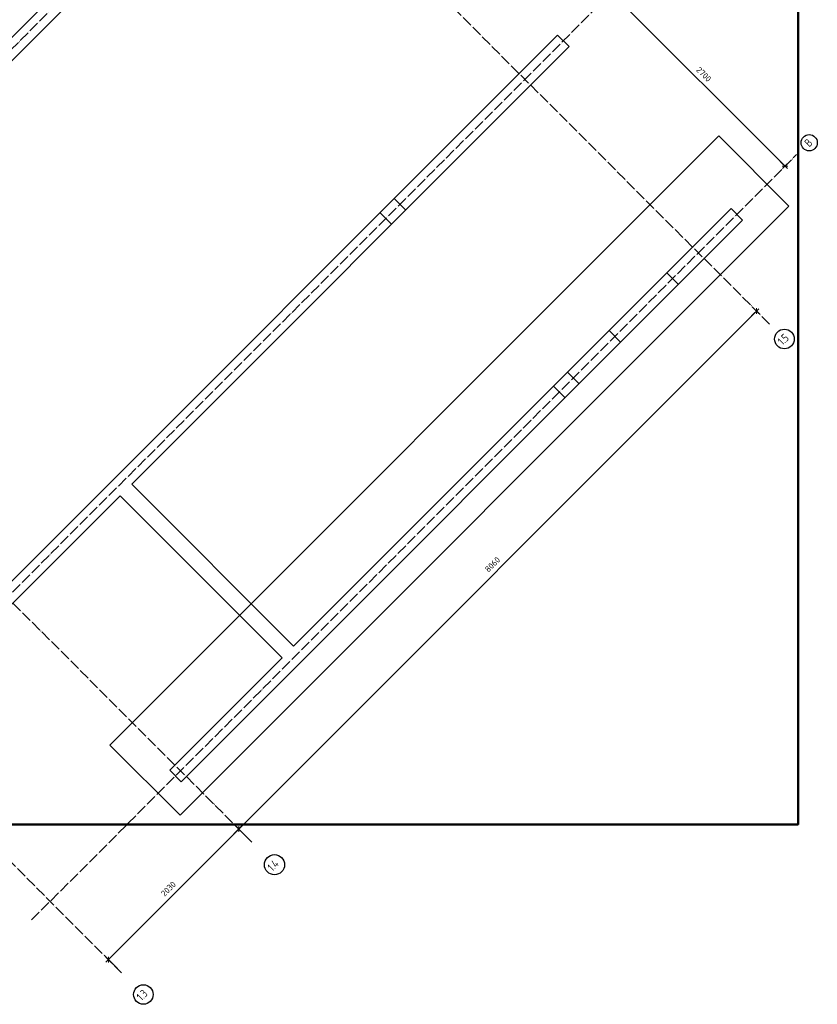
# Model space of a CAD drawing. Header units: millimetres. Extents: x 5077 to 50019, y 6526 to 90933.
# Tile 56 of 60: x 12760 to 21541, y 57205 to 68038. Entities that reach past the tile are written whole.
import ezdxf

# ---------------------------------------------------------------- set-up
doc = ezdxf.new("R2010")
doc.units = ezdxf.units.MM
doc.header["$PDMODE"] = 65
for name, pattern in [('______11', [150, 120, -15, 0, -15]), ('______5', [330, 240, -30, 30, -30]), ('________', [0])]:
    doc.linetypes.add(name, pattern=pattern)
doc.layers.add('Standard', color=7, linetype='Continuous', lineweight=25)
doc.layers.add('Размерная линия_ общее', color=7, linetype='Continuous', lineweight=13)
doc.layers.add('Осевая линия_ общее', color=7, linetype='______5', lineweight=13, true_color=0xa0a0a0)
doc.styles.add('ISOCPEUR', font='ISOCPEUR')
doc.dimstyles.new('DIMSTYLE_9', dxfattribs={"dimtxt": 66, "dimasz": 75, "dimexe": 0, "dimexo": 0, "dimgap": 33, "dimtad": 2, "dimdec": 0, "dimrnd": 5, "dimzin": 12, "dimdsep": 46, "dimtxsty": 'ISOCPEUR', "dimblk1": 'ALL_ML_STRICH', "dimblk2": 'ALL_ML_STRICH', "dimsah": 1, "dimcen": 0, "dimclrd": 7, "dimclre": 256, "dimclrt": 7, "dimadec": 0, "dimazin": 0, "dimtfac": 1, "dimtdec": 0, "dimtix": 1, "dimtmove": 2, "dimatfit": 3, "dimfxl": 0, "dimtzin": 0, "dimlwd": 0, "dimlwe": -3, "dimarcsym": 0})

# ---------------------------------------------------------------- blocks, each defined once
blk = doc.blocks.new('ALL_ML_STRICH')
at = {"color": 0, "linetype": 'ByBlock', "lineweight": -2}
for p, q in [((-1, 0), (0.5, 0)), ((-0.3, -0.3), (0.3, 0.3)), ((0, -0.5), (0, 0.5))]:
    blk.add_line(p, q, dxfattribs=at)
blk = doc.blocks.new('*D106')
at = {"layer": 'DEFPOINTS', "color": 7, "linetype": 'Continuous', "lineweight": 13, "transparency": 33554687}
for p in [(19404, 68464), (19275, 68335), (21200, 66441)]:
    blk.add_point(p, dxfattribs=at)
at = {"layer": 'Размерная линия_ общее', "color": 253, "linetype": 'Continuous', "lineweight": -2, "true_color": 0xa0a0a0, "transparency": 33554687}
for p, q in [((19390, 68449), (19275, 68335)), ((21186, 66427), (21185, 66426))]:
    blk.add_line(p, q, dxfattribs=at)
at = {"layer": 'Размерная линия_ общее', "color": 7, "linetype": 'Continuous', "lineweight": -2, "transparency": 33554687}
blk.add_line((19275, 68335), (21185, 66426), dxfattribs=at)
at = {"layer": 'Размерная линия_ общее', "color": 7, "linetype": 'Continuous', "lineweight": 13, "transparency": 33554687, "xscale": 75, "yscale": 75, "zscale": 75}
for p, rotation in [((19275, 68335), 134.9999999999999), ((21185, 66426), 314.9999999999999)]:
    blk.add_blockref('ALL_ML_STRICH', p, dxfattribs=dict(at, rotation=rotation))
at = {"layer": 'Размерная линия_ общее', "color": 7, "linetype": 'Continuous', "lineweight": 13, "transparency": 33554687, "insert": (20291, 67437), "char_height": 66, "width": 264, "attachment_point": 5, "rotation": 315, "style": 'ISOCPEUR'}
blk.add_mtext('\\A1;{2700}', dxfattribs=at)
blk = doc.blocks.new('*D107')
at = {"layer": 'DEFPOINTS', "color": 7, "linetype": 'Continuous', "lineweight": 13, "transparency": 33554687}
for p in [(15317, 58988), (13737, 57697), (13881, 57553)]:
    blk.add_point(p, dxfattribs=at)
at = {"layer": 'Размерная линия_ общее', "color": 7, "linetype": 'Continuous', "lineweight": -2, "transparency": 33554687}
blk.add_line((13737, 57697), (15172, 59133), dxfattribs=at)
at = {"layer": 'Размерная линия_ общее', "color": 253, "linetype": 'Continuous', "lineweight": -2, "true_color": 0xa0a0a0, "transparency": 33554687}
for p, q in [((15302, 59003), (15172, 59133)), ((13867, 57567), (13737, 57697))]:
    blk.add_line(p, q, dxfattribs=at)
at = {"layer": 'Размерная линия_ общее', "color": 7, "linetype": 'Continuous', "lineweight": 13, "transparency": 33554687, "xscale": 75, "yscale": 75, "zscale": 75}
for p, rotation in [((15172, 59133), 44.99999999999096), ((13737, 57697), 224.999999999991)]:
    blk.add_blockref('ALL_ML_STRICH', p, dxfattribs=dict(at, rotation=rotation))
at = {"layer": 'Размерная линия_ общее', "color": 7, "linetype": 'Continuous', "lineweight": 13, "transparency": 33554687, "insert": (14398, 58476), "char_height": 66, "width": 264, "attachment_point": 5, "rotation": 45, "style": 'ISOCPEUR'}
blk.add_mtext('\\A1;{2030}', dxfattribs=at)
blk = doc.blocks.new('*D108')
at = {"layer": 'DEFPOINTS', "color": 7, "linetype": 'Continuous', "lineweight": 13, "transparency": 33554687}
for p in [(20815, 64889), (15172, 59133), (15317, 58988)]:
    blk.add_point(p, dxfattribs=at)
at = {"layer": 'Размерная линия_ общее', "color": 7, "linetype": 'Continuous', "lineweight": -2, "transparency": 33554687}
blk.add_line((15172, 59133), (20871, 64832), dxfattribs=at)
at = {"layer": 'Размерная линия_ общее', "color": 253, "linetype": 'Continuous', "lineweight": -2, "true_color": 0xa0a0a0, "transparency": 33554687}
for p, q in [((20829, 64874), (20871, 64832)), ((15302, 59003), (15172, 59133))]:
    blk.add_line(p, q, dxfattribs=at)
at = {"layer": 'Размерная линия_ общее', "color": 7, "linetype": 'Continuous', "lineweight": 13, "transparency": 33554687, "xscale": 75, "yscale": 75, "zscale": 75}
for p, rotation in [((20871, 64832), 44.99999999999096), ((15172, 59133), 224.999999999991)]:
    blk.add_blockref('ALL_ML_STRICH', p, dxfattribs=dict(at, rotation=rotation))
at = {"layer": 'Размерная линия_ общее', "color": 7, "linetype": 'Continuous', "lineweight": 13, "transparency": 33554687, "insert": (17965, 62044), "char_height": 66, "width": 264, "attachment_point": 5, "rotation": 45, "style": 'ISOCPEUR'}
blk.add_mtext('\\A1;{8060}', dxfattribs=at)
blk = doc.blocks.new('СЛОЖНЫЙ_ОБЪЕКТ_3')
at = {"layer": 'Осевая линия_ общее', "color": 253, "linetype": '______11', "lineweight": -3, "true_color": 0xa0a0a0, "transparency": 33554687}
for p, q in [((7991, 63033), (16413, 71455)), ((21016, 64688), (14624, 71080)), ((10982, 60042), (19404, 68464)), ((12891, 58133), (21313, 66554)), ((15317, 58988), (8924, 65381)), ((13881, 57553), (7489, 63945))]:
    blk.add_line(p, q, dxfattribs=at)
at = {"layer": 'Осевая линия_ общее', "color": 7, "linetype": 'Continuous', "lineweight": 25, "transparency": 33554687}
for centre, radius in [((21451, 66684), 89.6), ((21179, 64525), 108), ((15565, 58741), 111), ((14122, 57313), 108)]:
    blk.add_circle(centre, radius, dxfattribs=at)
at = {"layer": 'Осевая линия_ общее', "color": 7, "linetype": 'Continuous', "lineweight": 25, "transparency": 33554687, "char_height": 90, "attachment_point": 7, "rotation": 45, "style": 'ISOCPEUR'}
for s, insert, width in [('\\W0.80;В', (21453, 66631), 107.95), ('\\W0.79;1.5', (21159, 64450), 170.42), ('\\W0.80;1.4', (15542, 58662), 179.92), ('\\W0.79;1.3', (14102, 57237), 170.42)]:
    blk.add_mtext(s, dxfattribs=dict(at, insert=insert, width=width))

msp = doc.modelspace()

# ---------------------------------------------------------------- linework, layer by layer
at = {"color": 7, "linetype": 'Continuous', "lineweight": 35, "transparency": 33554687}
for p, q in [((9511.2, 64680.6), (15691.3, 70860.7)), ((15818.6, 70733.4), (9765.8, 64680.6)), ((12629.6, 61816.8), (18682.4, 67869.6)), ((18682.4, 67869.6), (18809.7, 67742.4)), ((18809.7, 67742.4), (13994.3, 62927)), ((13867, 62799.7), (12629.6, 61562.2))]:
    msp.add_line(p, q, dxfattribs=at)
at = {"color": 253, "linetype": '________', "lineweight": 25, "true_color": 0xababab, "transparency": 33554687}
for p, q in [((17010.1, 65942.8), (16882.8, 66070.1)), ((16727.3, 65914.5), (16854.5, 65787.2))]:
    msp.add_line(p, q, dxfattribs=at)
at = {"layer": 'Standard', "color": 52, "linetype": 'Continuous', "lineweight": -3, "transparency": 33554687}
for p, q in [((20456.9, 66760), (13753.6, 60056.6)), ((20456.9, 66760), (13753.6, 60056.6)), ((21228.5, 65988.4), (20456.9, 66760)), ((21228.5, 65988.4), (20456.9, 66760)), ((14525.2, 59285), (21228.5, 65988.4)), ((14525.2, 59285), (21228.5, 65988.4)), ((13753.6, 60056.6), (14525.2, 59285)), ((13753.6, 60056.6), (14525.2, 59285))]:
    msp.add_line(p, q, dxfattribs=at)
at = {"layer": 'Standard', "color": 7, "linetype": 'Continuous', "lineweight": 35, "transparency": 33554687}
for p, q in [((15776.2, 61145.1), (20591.6, 65960.5)), ((20591.6, 65960.5), (20718.9, 65833.2)), ((20718.9, 65833.2), (14538.8, 59653.1)), ((13994.3, 62927), (15776.2, 61145.1)), ((15648.9, 61017.8), (13867, 62799.7)), ((14411.5, 59780.3), (15648.9, 61017.8)), ((14538.8, 59653.1), (14411.5, 59780.3))]:
    msp.add_line(p, q, dxfattribs=at)
at = {"layer": 'Standard', "color": 253, "linetype": '________', "lineweight": 25, "true_color": 0xababab, "transparency": 33554687}
for p, q in [((20011.8, 65126.1), (19884.5, 65253.3)), ((19248.1, 64616.9), (19375.4, 64489.7)), ((18919.3, 64033.6), (18792, 64160.9)), ((18636.4, 64005.3), (18763.7, 63878))]:
    msp.add_line(p, q, dxfattribs=at)
at = {"layer": 'Standard', "color": 7, "linetype": 'Continuous', "lineweight": 50, "transparency": 33554687}
msp.add_lwpolyline([(7629.9, 59185), (21328.5, 59185), (21328.5, 90100.1), (7629.9, 90100.1), (7629.9, 59185)], dxfattribs=at)

# ---------------------------------------------------------------- block references
at = {"layer": 'Осевая линия_ общее', "color": 253, "linetype": '______11', "lineweight": -3, "true_color": 0xa0a0a0, "transparency": 33554687}
msp.add_blockref('СЛОЖНЫЙ_ОБЪЕКТ_3', (0, 0), dxfattribs=at)

# ---------------------------------------------------------------- dimensions: what is measured, and where the dimension line sits
at = {"layer": 'Размерная линия_ общее', "color": 7, "linetype": 'Continuous', "lineweight": 13, "transparency": 33554687}
for base, p1, p2, angle, picture, middle in [((21184.7, 66426.2), (19389.5, 68449.5), (21185.7, 66427.3), 315, '*D106', (20291.1, 67437.2)), ((20871.4, 64832.1), (15302.4, 59002.5), (20829, 64874.5), 45, '*D108', (17965.4, 62043.5)), ((15172.1, 59132.9), (13867, 57567.1), (15302.4, 59002.5), 45, '*D107', (14398, 58476.2))]:
    dim = msp.add_linear_dim(base=base, p1=p1, p2=p2, angle=angle, dimstyle='DIMSTYLE_9', override={"dimpost": '<>', "dimclrd": 7, "dimclre": 253, "dimclrt": 7, "dimlwd": 0, "dimlwe": 65533}, dxfattribs=at)
    dim.commit()
    dim.dimension.update_dxf_attribs({"geometry": picture, "text_midpoint": middle, "dimtype": 160})

doc.saveas('drawing.dxf')
